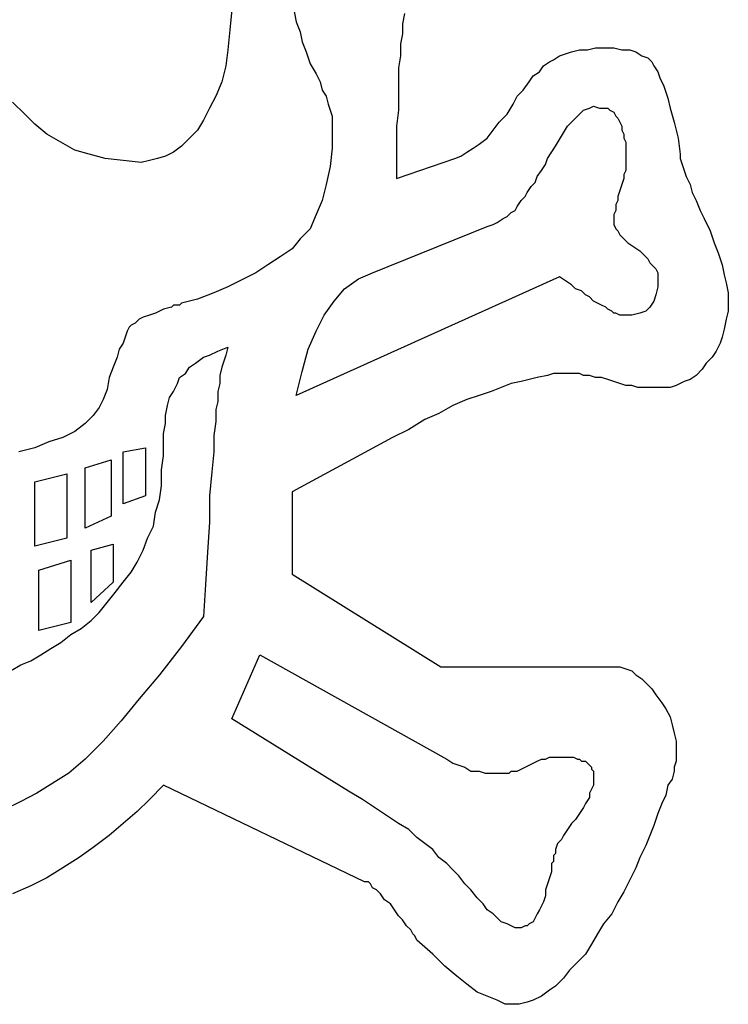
# Model space of a CAD drawing. Extents: x 0.01 to 1.59, y 0 to 1.77.
# Tile 3 of 4: x 0.9 to 1.59, y 0 to 0.95. Entities that reach past the tile are written whole.
import ezdxf

# ---------------------------------------------------------------- set-up
doc = ezdxf.new("R2010")
doc.units = 0

msp = doc.modelspace()

# ---------------------------------------------------------------- linework, layer by layer
at = {"color": 0}
for p, q in [((1.103516, 0.962891, 0.5), (1.101563, 0.943359, 0.5)), ((1.164063, 0.960938, 0.5), (1.166016, 0.951172, 0.5)), ((1.271484, 0.958984, 0.5), (1.269531, 0.949219, 0.5)), ((1.166016, 0.951172, 0.5), (1.169922, 0.941406, 0.5)), ((1.269531, 0.949219, 0.5), (1.269531, 0.939453, 0.5)), ((1.101563, 0.943359, 0.5), (1.099609, 0.923828, 0.5)), ((1.169922, 0.941406, 0.5), (1.171875, 0.931641, 0.5)), ((1.269531, 0.939453, 0.5), (1.267578, 0.929688, 0.5)), ((1.171875, 0.931641, 0.5), (1.175781, 0.921875, 0.5)), ((1.267578, 0.929688, 0.5), (1.267578, 0.917969, 0.5)), ((1.099609, 0.923828, 0.5), (1.097656, 0.908203, 0.5)), ((1.175781, 0.921875, 0.5), (1.179688, 0.910156, 0.5)), ((1.421875, 0.917969, 0.5), (1.427734, 0.919922, 0.5)), ((1.427734, 0.919922, 0.5), (1.433594, 0.921875, 0.5)), ((1.433594, 0.921875, 0.5), (1.441406, 0.923828, 0.5)), ((1.441406, 0.923828, 0.5), (1.449219, 0.923828, 0.5)), ((1.449219, 0.923828, 0.5), (1.457031, 0.925781, 0.5)), ((1.457031, 0.925781, 0.5), (1.464844, 0.925781, 0.5)), ((1.464844, 0.925781, 0.5), (1.474609, 0.925781, 0.5)), ((1.474609, 0.925781, 0.5), (1.482422, 0.923828, 0.5)), ((1.482422, 0.923828, 0.5), (1.490234, 0.923828, 0.5)), ((1.490234, 0.923828, 0.5), (1.496094, 0.921875, 0.5)), ((1.496094, 0.921875, 0.5), (1.501953, 0.917969, 0.5)), ((1.179688, 0.910156, 0.5), (1.185547, 0.900391, 0.5)), ((1.267578, 0.917969, 0.5), (1.265625, 0.90625, 0.5)), ((1.40625, 0.908203, 0.5), (1.412109, 0.912109, 0.5)), ((1.412109, 0.912109, 0.5), (1.416016, 0.914063, 0.5)), ((1.416016, 0.914063, 0.5), (1.421875, 0.917969, 0.5)), ((1.501953, 0.917969, 0.5), (1.507813, 0.916016, 0.5)), ((1.507813, 0.916016, 0.5), (1.511719, 0.912109, 0.5)), ((1.511719, 0.912109, 0.5), (1.513672, 0.908203, 0.5)), ((1.097656, 0.908203, 0.5), (1.09375, 0.892578, 0.5)), ((1.185547, 0.900391, 0.5), (1.189453, 0.892578, 0.5)), ((1.265625, 0.90625, 0.5), (1.265625, 0.892578, 0.5)), ((1.396484, 0.898438, 0.5), (1.402344, 0.902344, 0.5)), ((1.402344, 0.902344, 0.5), (1.40625, 0.908203, 0.5)), ((1.513672, 0.908203, 0.5), (1.517578, 0.902344, 0.5)), ((1.517578, 0.902344, 0.5), (1.519531, 0.896484, 0.5)), ((1.09375, 0.892578, 0.5), (1.087891, 0.878906, 0.5)), ((1.189453, 0.892578, 0.5), (1.191406, 0.884766, 0.5)), ((1.265625, 0.892578, 0.5), (1.265625, 0.878906, 0.5)), ((1.386719, 0.884766, 0.5), (1.392578, 0.892578, 0.5)), ((1.392578, 0.892578, 0.5), (1.396484, 0.898438, 0.5)), ((1.519531, 0.896484, 0.5), (1.523438, 0.888672, 0.5)), ((1.191406, 0.884766, 0.5), (1.195313, 0.878906, 0.5)), ((1.380859, 0.878906, 0.5), (1.386719, 0.884766, 0.5)), ((1.523438, 0.888672, 0.5), (1.527344, 0.876953, 0.5)), ((0.902344, 0.861328, 0.5), (0.890625, 0.873047, 0.5)), ((1.087891, 0.878906, 0.5), (1.082031, 0.867188, 0.5)), ((1.195313, 0.878906, 0.5), (1.197266, 0.871094, 0.5)), ((1.197266, 0.871094, 0.5), (1.199219, 0.865234, 0.5)), ((1.265625, 0.878906, 0.5), (1.265625, 0.865234, 0.5)), ((1.371094, 0.861328, 0.5), (1.376953, 0.871094, 0.5)), ((1.376953, 0.871094, 0.5), (1.380859, 0.878906, 0.5)), ((1.527344, 0.876953, 0.5), (1.529297, 0.867188, 0.5)), ((0.912109, 0.851563, 0.5), (0.902344, 0.861328, 0.5)), ((1.082031, 0.867188, 0.5), (1.076172, 0.855469, 0.5)), ((1.199219, 0.865234, 0.5), (1.201172, 0.859375, 0.5)), ((1.265625, 0.865234, 0.5), (1.263672, 0.849609, 0.5)), ((1.363281, 0.853516, 0.5), (1.371094, 0.861328, 0.5)), ((1.435547, 0.855469, 0.5), (1.441406, 0.861328, 0.5)), ((1.441406, 0.861328, 0.5), (1.445313, 0.865234, 0.5)), ((1.445313, 0.865234, 0.5), (1.451172, 0.867188, 0.5)), ((1.451172, 0.867188, 0.5), (1.455078, 0.869141, 0.5)), ((1.455078, 0.869141, 0.5), (1.460938, 0.867188, 0.5)), ((1.460938, 0.867188, 0.5), (1.464844, 0.867188, 0.5)), ((1.464844, 0.867188, 0.5), (1.46875, 0.867188, 0.5)), ((1.46875, 0.867188, 0.5), (1.470703, 0.865234, 0.5)), ((1.470703, 0.865234, 0.5), (1.474609, 0.863281, 0.5)), ((1.474609, 0.863281, 0.5), (1.476563, 0.859375, 0.5)), ((1.529297, 0.867188, 0.5), (1.533203, 0.853516, 0.5)), ((1.076172, 0.855469, 0.5), (1.070313, 0.845703, 0.5)), ((1.201172, 0.859375, 0.5), (1.201172, 0.853516, 0.5)), ((1.201172, 0.853516, 0.5), (1.201172, 0.849609, 0.5)), ((1.357422, 0.845703, 0.5), (1.363281, 0.853516, 0.5)), ((1.429688, 0.849609, 0.5), (1.435547, 0.855469, 0.5)), ((1.476563, 0.859375, 0.5), (1.478516, 0.857422, 0.5)), ((1.478516, 0.857422, 0.5), (1.480469, 0.853516, 0.5)), ((1.480469, 0.853516, 0.5), (1.482422, 0.849609, 0.5)), ((1.533203, 0.853516, 0.5), (1.537109, 0.837891, 0.5)), ((0.923828, 0.841797, 0.5), (0.912109, 0.851563, 0.5)), ((1.070313, 0.845703, 0.5), (1.0625, 0.837891, 0.5)), ((1.201172, 0.849609, 0.5), (1.201172, 0.828125, 0.5)), ((1.263672, 0.849609, 0.5), (1.263672, 0.832031, 0.5)), ((1.351563, 0.837891, 0.5), (1.357422, 0.845703, 0.5)), ((1.423828, 0.839844, 0.5), (1.429688, 0.849609, 0.5)), ((1.482422, 0.849609, 0.5), (1.482422, 0.845703, 0.5)), ((1.482422, 0.845703, 0.5), (1.484375, 0.841797, 0.5)), ((0.9375, 0.833984, 0.5), (0.923828, 0.841797, 0.5)), ((0.951172, 0.826172, 0.5), (0.9375, 0.833984, 0.5)), ((1.0625, 0.837891, 0.5), (1.054688, 0.830078, 0.5)), ((1.34375, 0.832031, 0.5), (1.351563, 0.837891, 0.5)), ((1.417969, 0.830078, 0.5), (1.423828, 0.839844, 0.5)), ((1.484375, 0.841797, 0.5), (1.484375, 0.837891, 0.5)), ((1.484375, 0.837891, 0.5), (1.486328, 0.833984, 0.5)), ((1.486328, 0.833984, 0.5), (1.486328, 0.828125, 0.5)), ((1.537109, 0.837891, 0.5), (1.539063, 0.822266, 0.5)), ((0.964844, 0.822266, 0.5), (0.951172, 0.826172, 0.5)), ((1.046875, 0.824219, 0.5), (1.039063, 0.820313, 0.5)), ((1.054688, 0.830078, 0.5), (1.046875, 0.824219, 0.5)), ((1.201172, 0.828125, 0.5), (1.199219, 0.810547, 0.5)), ((1.263672, 0.832031, 0.5), (1.263672, 0.816406, 0.5)), ((1.326172, 0.820313, 0.5), (1.332031, 0.824219, 0.5)), ((1.332031, 0.824219, 0.5), (1.337891, 0.828125, 0.5)), ((1.337891, 0.828125, 0.5), (1.34375, 0.832031, 0.5)), ((1.410156, 0.818359, 0.5), (1.417969, 0.830078, 0.5)), ((1.486328, 0.828125, 0.5), (1.486328, 0.824219, 0.5)), ((1.486328, 0.824219, 0.5), (1.486328, 0.818359, 0.5)), ((0.980469, 0.818359, 0.5), (0.964844, 0.822266, 0.5)), ((0.998047, 0.816406, 0.5), (0.980469, 0.818359, 0.5)), ((1.015625, 0.814453, 0.5), (0.998047, 0.816406, 0.5)), ((1.023438, 0.816406, 0.5), (1.015625, 0.814453, 0.5)), ((1.03125, 0.818359, 0.5), (1.023438, 0.816406, 0.5)), ((1.039063, 0.820313, 0.5), (1.03125, 0.818359, 0.5)), ((1.263672, 0.798828, 0.5), (1.320313, 0.818359, 0.5)), ((1.263672, 0.816406, 0.5), (1.263672, 0.798828, 0.5)), ((1.320313, 0.818359, 0.5), (1.326172, 0.820313, 0.5)), ((1.408203, 0.8125, 0.5), (1.410156, 0.818359, 0.5)), ((1.486328, 0.818359, 0.5), (1.486328, 0.814453, 0.5)), ((1.486328, 0.814453, 0.5), (1.486328, 0.8125, 0.5)), ((1.539063, 0.822266, 0.5), (1.539063, 0.818359, 0.5)), ((1.539063, 0.818359, 0.5), (1.541016, 0.8125, 0.5)), ((1.199219, 0.810547, 0.5), (1.195313, 0.792969, 0.5)), ((1.400391, 0.800781, 0.5), (1.404297, 0.806641, 0.5)), ((1.404297, 0.806641, 0.5), (1.408203, 0.8125, 0.5)), ((1.486328, 0.806641, 0.5), (1.484375, 0.802734, 0.5)), ((1.486328, 0.8125, 0.5), (1.486328, 0.806641, 0.5)), ((1.541016, 0.8125, 0.5), (1.542969, 0.806641, 0.5)), ((1.542969, 0.806641, 0.5), (1.544922, 0.800781, 0.5)), ((1.394531, 0.791016, 0.5), (1.398438, 0.794922, 0.5)), ((1.398438, 0.794922, 0.5), (1.400391, 0.800781, 0.5)), ((1.484375, 0.798828, 0.5), (1.482422, 0.792969, 0.5)), ((1.484375, 0.802734, 0.5), (1.484375, 0.798828, 0.5)), ((1.544922, 0.800781, 0.5), (1.548828, 0.792969, 0.5)), ((1.195313, 0.792969, 0.5), (1.191406, 0.777344, 0.5)), ((1.388672, 0.78125, 0.5), (1.390625, 0.785156, 0.5)), ((1.390625, 0.785156, 0.5), (1.394531, 0.791016, 0.5)), ((1.480469, 0.787109, 0.5), (1.478516, 0.78125, 0.5)), ((1.482422, 0.792969, 0.5), (1.480469, 0.787109, 0.5)), ((1.548828, 0.792969, 0.5), (1.550781, 0.785156, 0.5)), ((1.550781, 0.785156, 0.5), (1.554688, 0.777344, 0.5)), ((1.191406, 0.777344, 0.5), (1.185547, 0.763672, 0.5)), ((1.380859, 0.771484, 0.5), (1.384766, 0.777344, 0.5)), ((1.384766, 0.777344, 0.5), (1.388672, 0.78125, 0.5)), ((1.478516, 0.777344, 0.5), (1.476563, 0.773438, 0.5)), ((1.478516, 0.78125, 0.5), (1.478516, 0.777344, 0.5)), ((1.554688, 0.777344, 0.5), (1.558594, 0.767578, 0.5)), ((1.371094, 0.761719, 0.5), (1.375, 0.765625, 0.5)), ((1.375, 0.765625, 0.5), (1.378906, 0.767578, 0.5)), ((1.378906, 0.767578, 0.5), (1.380859, 0.771484, 0.5)), ((1.476563, 0.767578, 0.5), (1.474609, 0.763672, 0.5)), ((1.476563, 0.773438, 0.5), (1.476563, 0.769531, 0.5)), ((1.476563, 0.769531, 0.5), (1.476563, 0.767578, 0.5)), ((1.558594, 0.767578, 0.5), (1.5625, 0.759766, 0.5)), ((1.185547, 0.763672, 0.5), (1.179688, 0.75, 0.5)), ((1.361328, 0.755859, 0.5), (1.367188, 0.759766, 0.5)), ((1.367188, 0.759766, 0.5), (1.371094, 0.761719, 0.5)), ((1.474609, 0.763672, 0.5), (1.474609, 0.761719, 0.5)), ((1.474609, 0.761719, 0.5), (1.474609, 0.759766, 0.5)), ((1.474609, 0.759766, 0.5), (1.474609, 0.757813, 0.5)), ((1.474609, 0.757813, 0.5), (1.474609, 0.753906, 0.5)), ((1.5625, 0.759766, 0.5), (1.568359, 0.748047, 0.5)), ((1.179688, 0.75, 0.5), (1.169922, 0.740234, 0.5)), ((1.240234, 0.707031, 0.5), (1.351563, 0.751953, 0.5)), ((1.351563, 0.751953, 0.5), (1.357422, 0.753906, 0.5)), ((1.357422, 0.753906, 0.5), (1.361328, 0.755859, 0.5)), ((1.474609, 0.753906, 0.5), (1.476563, 0.75, 0.5)), ((1.476563, 0.75, 0.5), (1.478516, 0.748047, 0.5)), ((1.478516, 0.748047, 0.5), (1.480469, 0.744141, 0.5)), ((1.568359, 0.748047, 0.5), (1.572266, 0.736328, 0.5)), ((1.169922, 0.740234, 0.5), (1.162109, 0.730469, 0.5)), ((1.480469, 0.744141, 0.5), (1.484375, 0.740234, 0.5)), ((1.484375, 0.740234, 0.5), (1.488281, 0.736328, 0.5)), ((1.162109, 0.730469, 0.5), (1.150391, 0.722656, 0.5)), ((1.488281, 0.736328, 0.5), (1.494141, 0.732422, 0.5)), ((1.494141, 0.732422, 0.5), (1.5, 0.728516, 0.5)), ((1.5, 0.728516, 0.5), (1.503906, 0.724609, 0.5)), ((1.572266, 0.736328, 0.5), (1.576172, 0.726563, 0.5)), ((1.150391, 0.722656, 0.5), (1.138672, 0.714844, 0.5)), ((1.503906, 0.724609, 0.5), (1.507813, 0.720703, 0.5)), ((1.507813, 0.720703, 0.5), (1.509766, 0.716797, 0.5)), ((1.576172, 0.726563, 0.5), (1.580078, 0.714844, 0.5)), ((1.138672, 0.714844, 0.5), (1.126953, 0.707031, 0.5)), ((1.509766, 0.716797, 0.5), (1.513672, 0.712891, 0.5)), ((1.513672, 0.712891, 0.5), (1.515625, 0.710938, 0.5)), ((1.515625, 0.710938, 0.5), (1.517578, 0.707031, 0.5)), ((1.580078, 0.714844, 0.5), (1.582031, 0.705078, 0.5)), ((1.115234, 0.701172, 0.5), (1.099609, 0.693359, 0.5)), ((1.126953, 0.707031, 0.5), (1.115234, 0.701172, 0.5)), ((1.421875, 0.703125, 0.5), (1.166016, 0.587891, 0.5)), ((1.212891, 0.691406, 0.5), (1.226563, 0.701172, 0.5)), ((1.226563, 0.701172, 0.5), (1.240234, 0.707031, 0.5)), ((1.433594, 0.695313, 0.5), (1.421875, 0.703125, 0.5)), ((1.517578, 0.707031, 0.5), (1.517578, 0.705078, 0.5)), ((1.517578, 0.705078, 0.5), (1.517578, 0.703125, 0.5)), ((1.517578, 0.703125, 0.5), (1.517578, 0.693359, 0.5)), ((1.582031, 0.705078, 0.5), (1.583984, 0.697266, 0.5)), ((1.099609, 0.693359, 0.5), (1.085938, 0.6875, 0.5)), ((1.203125, 0.679688, 0.5), (1.212891, 0.691406, 0.5)), ((1.4375, 0.691406, 0.5), (1.433594, 0.695313, 0.5)), ((1.443359, 0.689453, 0.5), (1.4375, 0.691406, 0.5)), ((1.447266, 0.685547, 0.5), (1.443359, 0.689453, 0.5)), ((1.517578, 0.693359, 0.5), (1.515625, 0.685547, 0.5)), ((1.583984, 0.697266, 0.5), (1.585938, 0.6875, 0.5)), ((1.070313, 0.681641, 0.5), (1.054688, 0.677734, 0.5)), ((1.085938, 0.6875, 0.5), (1.070313, 0.681641, 0.5)), ((1.193359, 0.666016, 0.5), (1.203125, 0.679688, 0.5)), ((1.451172, 0.683594, 0.5), (1.447266, 0.685547, 0.5)), ((1.455078, 0.679688, 0.5), (1.451172, 0.683594, 0.5)), ((1.458984, 0.677734, 0.5), (1.455078, 0.679688, 0.5)), ((1.513672, 0.679688, 0.5), (1.509766, 0.673828, 0.5)), ((1.515625, 0.685547, 0.5), (1.513672, 0.679688, 0.5)), ((1.585938, 0.6875, 0.5), (1.585938, 0.679688, 0.5)), ((1.585938, 0.679688, 0.5), (1.585938, 0.669922, 0.5)), ((1.037109, 0.671875, 0.5), (1.029297, 0.667969, 0.5)), ((1.044922, 0.673828, 0.5), (1.037109, 0.671875, 0.5)), ((1.046875, 0.675781, 0.5), (1.044922, 0.673828, 0.5)), ((1.044922, 0.673828, 0.5), (1.044922, 0.673828, 0.5)), ((1.044922, 0.673828, 0.5), (1.044922, 0.673828, 0.5)), ((1.048828, 0.675781, 0.5), (1.046875, 0.675781, 0.5)), ((1.046875, 0.675781, 0.5), (1.046875, 0.675781, 0.5)), ((1.050781, 0.675781, 0.5), (1.048828, 0.675781, 0.5)), ((1.048828, 0.675781, 0.5), (1.048828, 0.675781, 0.5)), ((1.052734, 0.675781, 0.5), (1.050781, 0.675781, 0.5)), ((1.050781, 0.675781, 0.5), (1.050781, 0.675781, 0.5)), ((1.054688, 0.677734, 0.5), (1.052734, 0.675781, 0.5)), ((1.052734, 0.675781, 0.5), (1.052734, 0.675781, 0.5)), ((1.462891, 0.675781, 0.5), (1.458984, 0.677734, 0.5)), ((1.466797, 0.673828, 0.5), (1.462891, 0.675781, 0.5)), ((1.46875, 0.671875, 0.5), (1.466797, 0.673828, 0.5)), ((1.472656, 0.669922, 0.5), (1.46875, 0.671875, 0.5)), ((1.474609, 0.667969, 0.5), (1.472656, 0.669922, 0.5)), ((1.505859, 0.669922, 0.5), (1.5, 0.667969, 0.5)), ((1.509766, 0.673828, 0.5), (1.505859, 0.669922, 0.5)), ((1.585938, 0.669922, 0.5), (1.583984, 0.662109, 0.5)), ((1.013672, 0.662109, 0.5), (1.009766, 0.658203, 0.5)), ((1.017578, 0.664063, 0.5), (1.013672, 0.662109, 0.5)), ((1.023438, 0.666016, 0.5), (1.017578, 0.664063, 0.5)), ((1.029297, 0.667969, 0.5), (1.023438, 0.666016, 0.5)), ((1.185547, 0.650391, 0.5), (1.193359, 0.666016, 0.5)), ((1.476563, 0.667969, 0.5), (1.474609, 0.667969, 0.5)), ((1.480469, 0.666016, 0.5), (1.476563, 0.667969, 0.5)), ((1.482422, 0.666016, 0.5), (1.480469, 0.666016, 0.5)), ((1.484375, 0.666016, 0.5), (1.482422, 0.666016, 0.5)), ((1.492188, 0.666016, 0.5), (1.484375, 0.666016, 0.5)), ((1.484375, 0.666016, 0.5), (1.484375, 0.666016, 0.5)), ((1.5, 0.667969, 0.5), (1.492188, 0.666016, 0.5)), ((1.583984, 0.662109, 0.5), (1.582031, 0.652344, 0.5)), ((1.003906, 0.654297, 0.5), (1.001953, 0.650391, 0.5)), ((1.005859, 0.65625, 0.5), (1.003906, 0.654297, 0.5)), ((1.009766, 0.658203, 0.5), (1.005859, 0.65625, 0.5)), ((1.582031, 0.652344, 0.5), (1.580078, 0.644531, 0.5)), ((1, 0.644531, 0.5), (0.998047, 0.638672, 0.5)), ((1.001953, 0.650391, 0.5), (1, 0.644531, 0.5)), ((1.177734, 0.632813, 0.5), (1.185547, 0.650391, 0.5)), ((1.580078, 0.644531, 0.5), (1.578125, 0.638672, 0.5)), ((0.994141, 0.632813, 0.5), (0.992188, 0.625, 0.5)), ((0.998047, 0.638672, 0.5), (0.994141, 0.632813, 0.5)), ((1.089844, 0.630859, 0.5), (1.099609, 0.634766, 0.5)), ((1.099609, 0.634766, 0.5), (1.097656, 0.626953, 0.5)), ((1.171875, 0.611328, 0.5), (1.177734, 0.632813, 0.5)), ((1.578125, 0.638672, 0.5), (1.574219, 0.630859, 0.5)), ((0.992188, 0.625, 0.5), (0.988281, 0.615234, 0.5)), ((1.068359, 0.619141, 0.5), (1.076172, 0.625, 0.5)), ((1.076172, 0.625, 0.5), (1.082031, 0.626953, 0.5)), ((1.082031, 0.626953, 0.5), (1.089844, 0.630859, 0.5)), ((1.097656, 0.626953, 0.5), (1.095703, 0.621094, 0.5)), ((1.570313, 0.625, 0.5), (1.564453, 0.619141, 0.5)), ((1.574219, 0.630859, 0.5), (1.570313, 0.625, 0.5)), ((0.988281, 0.615234, 0.5), (0.984375, 0.605469, 0.5)), ((1.058594, 0.609375, 0.5), (1.0625, 0.615234, 0.5)), ((1.0625, 0.615234, 0.5), (1.068359, 0.619141, 0.5)), ((1.09375, 0.615234, 0.5), (1.091797, 0.607422, 0.5)), ((1.095703, 0.621094, 0.5), (1.09375, 0.615234, 0.5)), ((1.560547, 0.613281, 0.5), (1.554688, 0.607422, 0.5)), ((1.564453, 0.619141, 0.5), (1.560547, 0.613281, 0.5)), ((0.984375, 0.605469, 0.5), (0.982422, 0.59375, 0.5)), ((1.050781, 0.599609, 0.5), (1.052734, 0.605469, 0.5)), ((1.052734, 0.605469, 0.5), (1.058594, 0.609375, 0.5)), ((1.091797, 0.607422, 0.5), (1.091797, 0.599609, 0.5)), ((1.166016, 0.587891, 0.5), (1.171875, 0.611328, 0.5)), ((1.392578, 0.603516, 0.5), (1.384766, 0.601563, 0.5)), ((1.400391, 0.605469, 0.5), (1.392578, 0.603516, 0.5)), ((1.410156, 0.607422, 0.5), (1.400391, 0.605469, 0.5)), ((1.416016, 0.609375, 0.5), (1.410156, 0.607422, 0.5)), ((1.423828, 0.609375, 0.5), (1.416016, 0.609375, 0.5)), ((1.429688, 0.609375, 0.5), (1.423828, 0.609375, 0.5)), ((1.435547, 0.609375, 0.5), (1.429688, 0.609375, 0.5)), ((1.441406, 0.609375, 0.5), (1.435547, 0.609375, 0.5)), ((1.445313, 0.607422, 0.5), (1.441406, 0.609375, 0.5)), ((1.451172, 0.607422, 0.5), (1.445313, 0.607422, 0.5)), ((1.457031, 0.605469, 0.5), (1.451172, 0.607422, 0.5)), ((1.462891, 0.605469, 0.5), (1.457031, 0.605469, 0.5)), ((1.46875, 0.603516, 0.5), (1.462891, 0.605469, 0.5)), ((1.474609, 0.601563, 0.5), (1.46875, 0.603516, 0.5)), ((1.548828, 0.603516, 0.5), (1.542969, 0.601563, 0.5)), ((1.554688, 0.607422, 0.5), (1.548828, 0.603516, 0.5)), ((0.982422, 0.59375, 0.5), (0.978516, 0.583984, 0.5)), ((1.046875, 0.591797, 0.5), (1.050781, 0.599609, 0.5)), ((1.091797, 0.599609, 0.5), (1.089844, 0.591797, 0.5)), ((1.365234, 0.595703, 0.5), (1.355469, 0.591797, 0.5)), ((1.375, 0.599609, 0.5), (1.365234, 0.595703, 0.5)), ((1.384766, 0.601563, 0.5), (1.375, 0.599609, 0.5)), ((1.480469, 0.599609, 0.5), (1.474609, 0.601563, 0.5)), ((1.486328, 0.597656, 0.5), (1.480469, 0.599609, 0.5)), ((1.492188, 0.597656, 0.5), (1.486328, 0.597656, 0.5)), ((1.498047, 0.595703, 0.5), (1.492188, 0.597656, 0.5)), ((1.501953, 0.595703, 0.5), (1.498047, 0.595703, 0.5)), ((1.505859, 0.595703, 0.5), (1.501953, 0.595703, 0.5)), ((1.509766, 0.595703, 0.5), (1.505859, 0.595703, 0.5)), ((1.513672, 0.595703, 0.5), (1.509766, 0.595703, 0.5)), ((1.521484, 0.595703, 0.5), (1.513672, 0.595703, 0.5)), ((1.529297, 0.595703, 0.5), (1.521484, 0.595703, 0.5)), ((1.535156, 0.597656, 0.5), (1.529297, 0.595703, 0.5)), ((1.542969, 0.601563, 0.5), (1.535156, 0.597656, 0.5)), ((0.978516, 0.583984, 0.5), (0.974609, 0.576172, 0.5)), ((1.041016, 0.578125, 0.5), (1.042969, 0.585938, 0.5)), ((1.042969, 0.585938, 0.5), (1.046875, 0.591797, 0.5)), ((1.089844, 0.591797, 0.5), (1.089844, 0.582031, 0.5)), ((1.332031, 0.583984, 0.5), (1.318359, 0.578125, 0.5)), ((1.34375, 0.587891, 0.5), (1.332031, 0.583984, 0.5)), ((1.355469, 0.591797, 0.5), (1.34375, 0.587891, 0.5)), ((0.974609, 0.576172, 0.5), (0.96875, 0.568359, 0.5)), ((1.039063, 0.568359, 0.5), (1.041016, 0.578125, 0.5)), ((1.089844, 0.582031, 0.5), (1.087891, 0.574219, 0.5)), ((1.087891, 0.574219, 0.5), (1.087891, 0.5625, 0.5)), ((1.318359, 0.578125, 0.5), (1.304688, 0.570313, 0.5)), ((0.96875, 0.568359, 0.5), (0.960938, 0.560547, 0.5)), ((1.039063, 0.560547, 0.5), (1.039063, 0.568359, 0.5)), ((1.304688, 0.570313, 0.5), (1.291016, 0.564453, 0.5)), ((0.960938, 0.560547, 0.5), (0.951172, 0.552734, 0.5)), ((1.037109, 0.550781, 0.5), (1.039063, 0.560547, 0.5)), ((1.087891, 0.5625, 0.5), (1.085938, 0.548828, 0.5)), ((1.291016, 0.564453, 0.5), (1.275391, 0.554688, 0.5)), ((0.939453, 0.546875, 0.5), (0.925781, 0.542969, 0.5)), ((0.951172, 0.552734, 0.5), (0.939453, 0.546875, 0.5)), ((1.037109, 0.541016, 0.5), (1.037109, 0.550781, 0.5)), ((1.085938, 0.548828, 0.5), (1.085938, 0.533203, 0.5)), ((1.259766, 0.546875, 0.5), (1.162109, 0.494141, 0.5)), ((1.275391, 0.554688, 0.5), (1.259766, 0.546875, 0.5)), ((0.912109, 0.537109, 0.5), (0.896484, 0.533203, 0.5)), ((0.925781, 0.542969, 0.5), (0.912109, 0.537109, 0.5)), ((0.998047, 0.533203, 0.5), (1.019531, 0.537109, 0.5)), ((1.019531, 0.537109, 0.5), (1.019531, 0.490234, 0.5)), ((1.037109, 0.529297, 0.5), (1.037109, 0.541016, 0.5)), ((0.998047, 0.482422, 0.5), (0.998047, 0.533203, 0.5)), ((1.035156, 0.515625, 0.5), (1.037109, 0.529297, 0.5)), ((1.085938, 0.533203, 0.5), (1.083984, 0.513672, 0.5)), ((0.960938, 0.517578, 0.5), (0.986328, 0.525391, 0.5)), ((0.960938, 0.458984, 0.5), (0.960938, 0.517578, 0.5)), ((0.986328, 0.525391, 0.5), (0.986328, 0.470703, 0.5)), ((0.912109, 0.503906, 0.5), (0.943359, 0.511719, 0.5)), ((0.943359, 0.511719, 0.5), (0.943359, 0.449219, 0.5)), ((1.035156, 0.5, 0.5), (1.035156, 0.515625, 0.5)), ((1.083984, 0.513672, 0.5), (1.082031, 0.490234, 0.5)), ((0.912109, 0.441406, 0.5), (0.912109, 0.503906, 0.5)), ((1.033203, 0.486328, 0.5), (1.035156, 0.5, 0.5)), ((1.019531, 0.490234, 0.5), (0.998047, 0.482422, 0.5)), ((1.082031, 0.490234, 0.5), (1.082031, 0.464844, 0.5)), ((1.162109, 0.494141, 0.5), (1.162109, 0.414063, 0.5)), ((1.029297, 0.474609, 0.5), (1.033203, 0.486328, 0.5)), ((0.986328, 0.470703, 0.5), (0.960938, 0.458984, 0.5)), ((1.027344, 0.460938, 0.5), (1.029297, 0.474609, 0.5)), ((1.021484, 0.449219, 0.5), (1.027344, 0.460938, 0.5)), ((1.082031, 0.464844, 0.5), (1.080078, 0.435547, 0.5)), ((0.943359, 0.449219, 0.5), (0.912109, 0.441406, 0.5)), ((0.966797, 0.4375, 0.5), (0.988281, 0.443359, 0.5)), ((0.988281, 0.443359, 0.5), (0.988281, 0.40625, 0.5)), ((1.017578, 0.4375, 0.5), (1.021484, 0.449219, 0.5)), ((0.966797, 0.386719, 0.5), (0.966797, 0.4375, 0.5)), ((1.011719, 0.425781, 0.5), (1.017578, 0.4375, 0.5)), ((1.080078, 0.435547, 0.5), (1.078125, 0.404297, 0.5)), ((0.916016, 0.417969, 0.5), (0.947266, 0.427734, 0.5)), ((0.947266, 0.427734, 0.5), (0.947266, 0.367188, 0.5)), ((1.005859, 0.416016, 0.5), (1.011719, 0.425781, 0.5)), ((0.916016, 0.359375, 0.5), (0.916016, 0.417969, 0.5)), ((0.998047, 0.40625, 0.5), (1.005859, 0.416016, 0.5)), ((1.162109, 0.414063, 0.5), (1.306641, 0.324219, 0.5)), ((0.988281, 0.40625, 0.5), (0.966797, 0.386719, 0.5)), ((0.990234, 0.396484, 0.5), (0.998047, 0.40625, 0.5)), ((1.078125, 0.404297, 0.5), (1.076172, 0.373047, 0.5)), ((0.982422, 0.386719, 0.5), (0.990234, 0.396484, 0.5)), ((0.974609, 0.376953, 0.5), (0.982422, 0.386719, 0.5)), ((0.966797, 0.369141, 0.5), (0.974609, 0.376953, 0.5)), ((0.947266, 0.367188, 0.5), (0.916016, 0.359375, 0.5)), ((0.957031, 0.361328, 0.5), (0.966797, 0.369141, 0.5)), ((1.076172, 0.373047, 0.5), (1.054688, 0.34375, 0.5)), ((0.9375, 0.347656, 0.5), (0.947266, 0.355469, 0.5)), ((0.947266, 0.355469, 0.5), (0.957031, 0.361328, 0.5)), ((0.927734, 0.341797, 0.5), (0.9375, 0.347656, 0.5)), ((0.908203, 0.330078, 0.5), (0.917969, 0.335938, 0.5)), ((0.917969, 0.335938, 0.5), (0.927734, 0.341797, 0.5)), ((1.054688, 0.34375, 0.5), (1.033203, 0.316406, 0.5)), ((1.103516, 0.273438, 0.5), (1.130859, 0.335938, 0.5)), ((1.130859, 0.335938, 0.5), (1.3125, 0.234375, 0.5)), ((0.888672, 0.320313, 0.5), (0.898438, 0.326172, 0.5)), ((0.898438, 0.326172, 0.5), (0.908203, 0.330078, 0.5)), ((1.033203, 0.316406, 0.5), (1.013672, 0.292969, 0.5)), ((1.306641, 0.324219, 0.5), (1.476563, 0.324219, 0.5)), ((1.476563, 0.324219, 0.5), (1.480469, 0.324219, 0.5)), ((1.480469, 0.324219, 0.5), (1.486328, 0.322266, 0.5)), ((1.486328, 0.322266, 0.5), (1.492188, 0.320313, 0.5)), ((1.492188, 0.320313, 0.5), (1.496094, 0.316406, 0.5)), ((1.496094, 0.316406, 0.5), (1.501953, 0.3125, 0.5)), ((1.501953, 0.3125, 0.5), (1.505859, 0.308594, 0.5)), ((1.505859, 0.308594, 0.5), (1.511719, 0.302734, 0.5)), ((1.511719, 0.302734, 0.5), (1.515625, 0.296875, 0.5)), ((1.515625, 0.296875, 0.5), (1.521484, 0.289063, 0.5)), ((1.013672, 0.292969, 0.5), (0.996094, 0.271484, 0.5)), ((1.521484, 0.289063, 0.5), (1.525391, 0.283203, 0.5)), ((1.525391, 0.283203, 0.5), (1.529297, 0.275391, 0.5)), ((0.996094, 0.271484, 0.5), (0.978516, 0.251953, 0.5)), ((1.216797, 0.203125, 0.5), (1.103516, 0.273438, 0.5)), ((1.529297, 0.275391, 0.5), (1.53125, 0.267578, 0.5)), ((1.53125, 0.267578, 0.5), (1.533203, 0.259766, 0.5)), ((1.533203, 0.259766, 0.5), (1.535156, 0.251953, 0.5)), ((0.978516, 0.251953, 0.5), (0.960938, 0.234375, 0.5)), ((1.535156, 0.251953, 0.5), (1.535156, 0.244141, 0.5)), ((1.535156, 0.244141, 0.5), (1.535156, 0.236328, 0.5)), ((0.960938, 0.234375, 0.5), (0.945313, 0.220703, 0.5)), ((1.3125, 0.234375, 0.5), (1.318359, 0.230469, 0.5)), ((1.318359, 0.230469, 0.5), (1.324219, 0.228516, 0.5)), ((1.392578, 0.228516, 0.5), (1.396484, 0.230469, 0.5)), ((1.396484, 0.230469, 0.5), (1.400391, 0.232422, 0.5)), ((1.400391, 0.232422, 0.5), (1.404297, 0.234375, 0.5)), ((1.404297, 0.234375, 0.5), (1.408203, 0.234375, 0.5)), ((1.408203, 0.234375, 0.5), (1.412109, 0.236328, 0.5)), ((1.412109, 0.236328, 0.5), (1.416016, 0.236328, 0.5)), ((1.416016, 0.236328, 0.5), (1.417969, 0.236328, 0.5)), ((1.417969, 0.236328, 0.5), (1.421875, 0.236328, 0.5)), ((1.421875, 0.236328, 0.5), (1.423828, 0.236328, 0.5)), ((1.423828, 0.236328, 0.5), (1.427734, 0.236328, 0.5)), ((1.427734, 0.236328, 0.5), (1.429688, 0.236328, 0.5)), ((1.429688, 0.236328, 0.5), (1.433594, 0.236328, 0.5)), ((1.433594, 0.236328, 0.5), (1.435547, 0.236328, 0.5)), ((1.435547, 0.236328, 0.5), (1.439453, 0.234375, 0.5)), ((1.439453, 0.234375, 0.5), (1.441406, 0.234375, 0.5)), ((1.441406, 0.234375, 0.5), (1.443359, 0.232422, 0.5)), ((1.443359, 0.232422, 0.5), (1.447266, 0.232422, 0.5)), ((1.447266, 0.232422, 0.5), (1.449219, 0.230469, 0.5)), ((1.449219, 0.230469, 0.5), (1.451172, 0.228516, 0.5)), ((1.535156, 0.232422, 0.5), (1.533203, 0.226563, 0.5)), ((1.535156, 0.236328, 0.5), (1.535156, 0.234375, 0.5)), ((1.535156, 0.234375, 0.5), (1.535156, 0.232422, 0.5)), ((0.945313, 0.220703, 0.5), (0.929688, 0.210938, 0.5)), ((1.324219, 0.228516, 0.5), (1.330078, 0.226563, 0.5)), ((1.330078, 0.226563, 0.5), (1.335938, 0.222656, 0.5)), ((1.335938, 0.222656, 0.5), (1.34375, 0.222656, 0.5)), ((1.34375, 0.222656, 0.5), (1.349609, 0.220703, 0.5)), ((1.349609, 0.220703, 0.5), (1.355469, 0.220703, 0.5)), ((1.355469, 0.220703, 0.5), (1.361328, 0.220703, 0.5)), ((1.361328, 0.220703, 0.5), (1.365234, 0.220703, 0.5)), ((1.365234, 0.220703, 0.5), (1.369141, 0.220703, 0.5)), ((1.369141, 0.220703, 0.5), (1.373047, 0.220703, 0.5)), ((1.373047, 0.220703, 0.5), (1.375, 0.222656, 0.5)), ((1.375, 0.222656, 0.5), (1.380859, 0.222656, 0.5)), ((1.380859, 0.222656, 0.5), (1.384766, 0.224609, 0.5)), ((1.384766, 0.224609, 0.5), (1.388672, 0.226563, 0.5)), ((1.388672, 0.226563, 0.5), (1.392578, 0.228516, 0.5)), ((1.451172, 0.228516, 0.5), (1.453125, 0.226563, 0.5)), ((1.453125, 0.226563, 0.5), (1.453125, 0.224609, 0.5)), ((1.453125, 0.224609, 0.5), (1.455078, 0.222656, 0.5)), ((1.455078, 0.222656, 0.5), (1.455078, 0.21875, 0.5)), ((1.533203, 0.222656, 0.5), (1.53125, 0.214844, 0.5)), ((1.533203, 0.226563, 0.5), (1.533203, 0.222656, 0.5)), ((0.929688, 0.210938, 0.5), (0.914063, 0.201172, 0.5)), ((1.455078, 0.21875, 0.5), (1.455078, 0.216797, 0.5)), ((1.455078, 0.216797, 0.5), (1.455078, 0.212891, 0.5)), ((1.455078, 0.212891, 0.5), (1.455078, 0.208984, 0.5)), ((1.53125, 0.214844, 0.5), (1.527344, 0.208984, 0.5)), ((0.914063, 0.201172, 0.5), (0.898438, 0.193359, 0.5)), ((1.037109, 0.208984, 0.5), (1.023438, 0.195313, 0.5)), ((1.232422, 0.115234, 0.5), (1.037109, 0.208984, 0.5)), ((1.230469, 0.195313, 0.5), (1.216797, 0.203125, 0.5)), ((1.453125, 0.205078, 0.5), (1.451172, 0.201172, 0.5)), ((1.451172, 0.201172, 0.5), (1.451172, 0.197266, 0.5)), ((1.455078, 0.208984, 0.5), (1.453125, 0.205078, 0.5)), ((1.527344, 0.208984, 0.5), (1.525391, 0.199219, 0.5)), ((0.898438, 0.193359, 0.5), (0.882813, 0.185547, 0.5)), ((1.023438, 0.195313, 0.5), (1.011719, 0.183594, 0.5)), ((1.242188, 0.1875, 0.5), (1.230469, 0.195313, 0.5)), ((1.451172, 0.197266, 0.5), (1.447266, 0.191406, 0.5)), ((1.525391, 0.199219, 0.5), (1.521484, 0.191406, 0.5)), ((1.011719, 0.183594, 0.5), (0.998047, 0.171875, 0.5)), ((1.253906, 0.179688, 0.5), (1.242188, 0.1875, 0.5)), ((1.445313, 0.1875, 0.5), (1.441406, 0.181641, 0.5)), ((1.447266, 0.191406, 0.5), (1.445313, 0.1875, 0.5)), ((1.521484, 0.191406, 0.5), (1.517578, 0.181641, 0.5)), ((1.265625, 0.171875, 0.5), (1.253906, 0.179688, 0.5)), ((1.4375, 0.175781, 0.5), (1.433594, 0.171875, 0.5)), ((1.441406, 0.181641, 0.5), (1.4375, 0.175781, 0.5)), ((1.517578, 0.181641, 0.5), (1.513672, 0.169922, 0.5)), ((0.998047, 0.171875, 0.5), (0.984375, 0.160156, 0.5)), ((1.275391, 0.166016, 0.5), (1.265625, 0.171875, 0.5)), ((1.283203, 0.158203, 0.5), (1.275391, 0.166016, 0.5)), ((1.429688, 0.166016, 0.5), (1.425781, 0.160156, 0.5)), ((1.433594, 0.171875, 0.5), (1.429688, 0.166016, 0.5)), ((1.513672, 0.169922, 0.5), (1.509766, 0.160156, 0.5)), ((0.984375, 0.160156, 0.5), (0.96875, 0.148438, 0.5)), ((1.291016, 0.152344, 0.5), (1.283203, 0.158203, 0.5)), ((1.423828, 0.15625, 0.5), (1.419922, 0.152344, 0.5)), ((1.425781, 0.160156, 0.5), (1.423828, 0.15625, 0.5)), ((1.509766, 0.160156, 0.5), (1.505859, 0.150391, 0.5)), ((0.96875, 0.148438, 0.5), (0.955078, 0.138672, 0.5)), ((1.298828, 0.146484, 0.5), (1.291016, 0.152344, 0.5)), ((1.304688, 0.138672, 0.5), (1.298828, 0.146484, 0.5)), ((1.419922, 0.152344, 0.5), (1.417969, 0.146484, 0.5)), ((1.417969, 0.146484, 0.5), (1.417969, 0.142578, 0.5)), ((1.505859, 0.150391, 0.5), (1.5, 0.138672, 0.5)), ((0.955078, 0.138672, 0.5), (0.939453, 0.128906, 0.5)), ((1.3125, 0.132813, 0.5), (1.304688, 0.138672, 0.5)), ((1.416016, 0.134766, 0.5), (1.414063, 0.132813, 0.5)), ((1.417969, 0.142578, 0.5), (1.416016, 0.140625, 0.5)), ((1.416016, 0.140625, 0.5), (1.416016, 0.138672, 0.5)), ((1.416016, 0.138672, 0.5), (1.416016, 0.138672, 0.5)), ((1.416016, 0.138672, 0.5), (1.416016, 0.136719, 0.5)), ((1.416016, 0.136719, 0.5), (1.416016, 0.134766, 0.5)), ((1.416016, 0.134766, 0.5), (1.416016, 0.134766, 0.5)), ((1.417969, 0.142578, 0.5), (1.417969, 0.142578, 0.5)), ((1.5, 0.138672, 0.5), (1.496094, 0.128906, 0.5)), ((0.939453, 0.128906, 0.5), (0.923828, 0.119141, 0.5)), ((1.318359, 0.126953, 0.5), (1.3125, 0.132813, 0.5)), ((1.324219, 0.121094, 0.5), (1.318359, 0.126953, 0.5)), ((1.414063, 0.125, 0.5), (1.412109, 0.119141, 0.5)), ((1.414063, 0.132813, 0.5), (1.414063, 0.125, 0.5)), ((1.496094, 0.128906, 0.5), (1.490234, 0.117188, 0.5)), ((0.923828, 0.119141, 0.5), (0.908203, 0.111328, 0.5)), ((1.234375, 0.115234, 0.5), (1.232422, 0.115234, 0.5)), ((1.236328, 0.115234, 0.5), (1.234375, 0.115234, 0.5)), ((1.238281, 0.113281, 0.5), (1.236328, 0.115234, 0.5)), ((1.330078, 0.113281, 0.5), (1.324219, 0.121094, 0.5)), ((1.412109, 0.119141, 0.5), (1.410156, 0.113281, 0.5)), ((1.490234, 0.117188, 0.5), (1.484375, 0.105469, 0.5)), ((0.908203, 0.111328, 0.5), (0.890625, 0.103516, 0.5)), ((1.240234, 0.109375, 0.5), (1.238281, 0.113281, 0.5)), ((1.244141, 0.107422, 0.5), (1.240234, 0.109375, 0.5)), ((1.248047, 0.103516, 0.5), (1.244141, 0.107422, 0.5)), ((1.335938, 0.107422, 0.5), (1.330078, 0.113281, 0.5)), ((1.341797, 0.099609, 0.5), (1.335938, 0.107422, 0.5)), ((1.410156, 0.113281, 0.5), (1.408203, 0.107422, 0.5)), ((1.408203, 0.107422, 0.5), (1.408203, 0.101563, 0.5)), ((1.484375, 0.105469, 0.5), (1.478516, 0.095703, 0.5)), ((1.251953, 0.097656, 0.5), (1.248047, 0.103516, 0.5)), ((1.257813, 0.09375, 0.5), (1.251953, 0.097656, 0.5)), ((1.347656, 0.09375, 0.5), (1.341797, 0.099609, 0.5)), ((1.408203, 0.101563, 0.5), (1.40625, 0.095703, 0.5)), ((1.261719, 0.087891, 0.5), (1.257813, 0.09375, 0.5)), ((1.265625, 0.082031, 0.5), (1.261719, 0.087891, 0.5)), ((1.351563, 0.087891, 0.5), (1.347656, 0.09375, 0.5)), ((1.357422, 0.083984, 0.5), (1.351563, 0.087891, 0.5)), ((1.402344, 0.087891, 0.5), (1.400391, 0.083984, 0.5)), ((1.404297, 0.091797, 0.5), (1.402344, 0.087891, 0.5)), ((1.40625, 0.095703, 0.5), (1.404297, 0.091797, 0.5)), ((1.478516, 0.095703, 0.5), (1.472656, 0.083984, 0.5)), ((1.269531, 0.078125, 0.5), (1.265625, 0.082031, 0.5)), ((1.273438, 0.072266, 0.5), (1.269531, 0.078125, 0.5)), ((1.361328, 0.080078, 0.5), (1.357422, 0.083984, 0.5)), ((1.365234, 0.076172, 0.5), (1.361328, 0.080078, 0.5)), ((1.398438, 0.080078, 0.5), (1.396484, 0.076172, 0.5)), ((1.400391, 0.083984, 0.5), (1.398438, 0.080078, 0.5)), ((1.472656, 0.083984, 0.5), (1.464844, 0.074219, 0.5)), ((1.277344, 0.068359, 0.5), (1.273438, 0.072266, 0.5)), ((1.279297, 0.064453, 0.5), (1.277344, 0.068359, 0.5)), ((1.371094, 0.074219, 0.5), (1.365234, 0.076172, 0.5)), ((1.375, 0.072266, 0.5), (1.371094, 0.074219, 0.5)), ((1.378906, 0.070313, 0.5), (1.375, 0.072266, 0.5)), ((1.382813, 0.070313, 0.5), (1.378906, 0.070313, 0.5)), ((1.384766, 0.070313, 0.5), (1.382813, 0.070313, 0.5)), ((1.388672, 0.072266, 0.5), (1.384766, 0.070313, 0.5)), ((1.390625, 0.072266, 0.5), (1.388672, 0.072266, 0.5)), ((1.392578, 0.074219, 0.5), (1.390625, 0.072266, 0.5)), ((1.396484, 0.076172, 0.5), (1.392578, 0.074219, 0.5)), ((1.464844, 0.074219, 0.5), (1.458984, 0.064453, 0.5)), ((1.28125, 0.0625, 0.5), (1.279297, 0.064453, 0.5)), ((1.283203, 0.058594, 0.5), (1.28125, 0.0625, 0.5)), ((1.298828, 0.044922, 0.5), (1.283203, 0.058594, 0.5)), ((1.458984, 0.064453, 0.5), (1.453125, 0.054688, 0.5)), ((1.453125, 0.054688, 0.5), (1.447266, 0.044922, 0.5)), ((1.310547, 0.033203, 0.5), (1.298828, 0.044922, 0.5)), ((1.447266, 0.044922, 0.5), (1.439453, 0.037109, 0.5)), ((1.322266, 0.023438, 0.5), (1.310547, 0.033203, 0.5)), ((1.431641, 0.029297, 0.5), (1.425781, 0.021484, 0.5)), ((1.439453, 0.037109, 0.5), (1.431641, 0.029297, 0.5)), ((1.332031, 0.015625, 0.5), (1.322266, 0.023438, 0.5)), ((1.425781, 0.021484, 0.5), (1.417969, 0.013672, 0.5)), ((1.341797, 0.007813, 0.5), (1.332031, 0.015625, 0.5)), ((1.412109, 0.009766, 0.5), (1.404297, 0.003906, 0.5)), ((1.417969, 0.013672, 0.5), (1.412109, 0.009766, 0.5)), ((1.351563, 0.003906, 0.5), (1.341797, 0.007813, 0.5)), ((1.361328, 0, 0.5), (1.351563, 0.003906, 0.5)), ((1.369141, -0.003906, 0.5), (1.361328, 0, 0.5)), ((1.396484, 0, 0.5), (1.390625, -0.001953, 0.5)), ((1.404297, 0.003906, 0.5), (1.396484, 0, 0.5)), ((1.375, -0.003906, 0.5), (1.369141, -0.003906, 0.5)), ((1.382813, -0.003906, 0.5), (1.375, -0.003906, 0.5)), ((1.390625, -0.001953, 0.5), (1.382813, -0.003906, 0.5))]:
    msp.add_line(p, q, dxfattribs=at)

doc.saveas('drawing.dxf')
